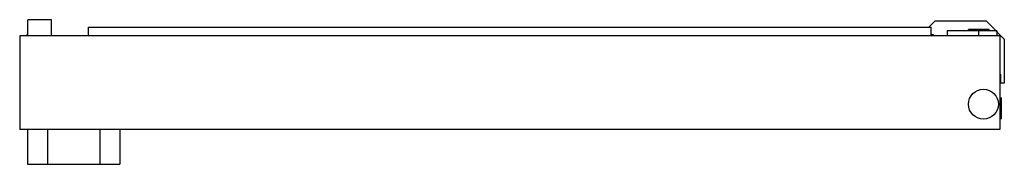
# Model space of a CAD drawing. Header units: millimetres. Extents: x 59 to 455, y 326 to 384.
import ezdxf

# ---------------------------------------------------------------- set-up
doc = ezdxf.new("R2010")
doc.units = ezdxf.units.MM
doc.header["$LTSCALE"] = 46.118554
doc.layers.get('0').update_dxf_attribs({"linetype": 'CONTINUOUS'})

msp = doc.modelspace()

# ---------------------------------------------------------------- linework, layer by layer
at = {"color": 7, "linetype": 'Continuous'}
for p, q in [((62.43, 377.98), (62.43, 384.48)), ((71.92, 384.48), (62.44, 384.48)), ((71.93, 377.98), (71.93, 384.48)), ((424.63, 381.43), (427.18, 383.98)), ((427.18, 383.98), (447.68, 383.98)), ((447.68, 383.98), (454.93, 376.73)), ((86.88, 377.98), (86.88, 381.43)), ((86.88, 381.43), (425.48, 381.43)), ((425.48, 377.98), (425.48, 381.43)), ((451.98, 379.98), (431.91, 379.98)), ((431.91, 379.98), (431.91, 377.98)), ((448.81, 380.55), (440.52, 380.55)), ((440.52, 379.98), (440.52, 380.55)), ((444.68, 377.98), (444.68, 379.98)), ((448.82, 379.98), (448.82, 380.55)), ((451.98, 379.98), (451.98, 377.98)), ((59.18, 377.98), (59.18, 340.48)), ((453.18, 377.98), (59.18, 377.98)), ((62.18, 377.98), (62.18, 378.55)), ((62.29, 378.55), (62.19, 378.55)), ((426.43, 378.48), (425.48, 378.52)), ((426.43, 377.98), (426.43, 378.48)), ((453.18, 377.98), (453.18, 340.48)), ((454.93, 376.73), (454.93, 358.98)), ((453.49, 358.98), (453.49, 362.6)), ((454.93, 358.98), (453.49, 358.98)), ((453.18, 353.13), (453.75, 353.13)), ((453.75, 344.84), (453.75, 353.13)), ((453.18, 344.83), (453.75, 344.83)), ((453.18, 340.48), (59.18, 340.48)), ((62.28, 340.48), (62.28, 326.48)), ((70.39, 340.48), (70.39, 326.48)), ((91.37, 340.48), (91.37, 326.48)), ((99.48, 340.48), (99.48, 326.48)), ((62.28, 326.48), (99.48, 326.48))]:
    msp.add_line(p, q, dxfattribs=at)
msp.add_circle((446.53, 350.58), 6, dxfattribs=at)

doc.saveas('drawing.dxf')
